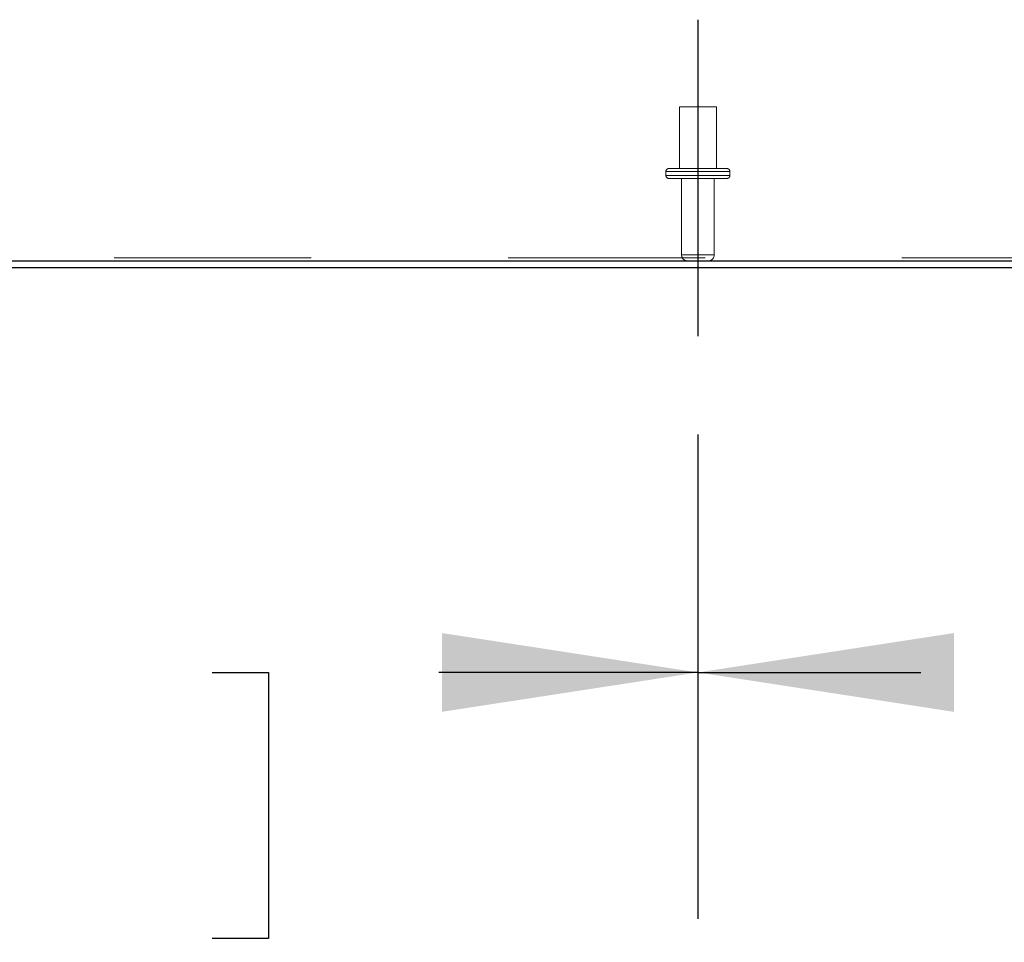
# Model space of a CAD drawing. Header units: inches. Extents: x 0.2 to 10.8, y 0.2 to 8.2.
# Tile 19 of 164: x 3.227 to 3.727, y 1.237 to 1.705. Entities that reach past the tile are written whole.
import ezdxf

# ---------------------------------------------------------------- set-up
doc = ezdxf.new("R2010")
doc.units = ezdxf.units.IN
doc.header["$MEASUREMENT"] = 0
doc.linetypes.add('CENTERX2', pattern=[0.8, 0.5, -0.1, 0.1, -0.1])
doc.linetypes.add('HIDDEN', pattern=[0.075, 0.05, -0.025])
doc.layers.add('CENTER', color=40, linetype='CENTERX2')
doc.layers.add('DIMENSIONS', color=140, linetype='Continuous')
doc.styles.add('SLDTEXTSTYLE0', font='TXT', dxfattribs={"width": 0.7})
doc.dimstyles.new('SLDDIMSTYLE0', dxfattribs={"dimtxt": 0.084961, "dimasz": 0.13, "dimexe": 0, "dimexo": 0.0625, "dimgap": 0.02124, "dimtad": 0, "dimtih": 1, "dimtoh": 1, "dimlfac": 20, "dimrnd": 1e-09, "dimzin": 12, "dimdsep": 46, "dimtxsty": 'SLDTEXTSTYLE0', "dimsah": 1, "dimcen": 0.09, "dimadec": 0, "dimazin": 3, "dimtfac": 1, "dimtofl": 0, "dimtmove": 0, "dimatfit": 3, "dimfxl": 0, "dimfrac": 2, "dimtolj": 1, "dimtzin": 12, "dimarcsym": 0})

# ---------------------------------------------------------------- blocks, each defined once
blk = doc.blocks.new('_D_22')
at = {"layer": 'DIMENSIONS'}
for p, q in [((2.79045, 1.49453), (2.79045, 1.24878)), ((3.5717, 1.49453), (3.5717, 1.24878)), ((2.79045, 1.37378), (2.88679, 1.37378)), ((3.00191, 1.37378), (2.97338, 1.37378)), ((2.97338, 1.37378), (2.97338, 1.23875)), ((3.32506, 1.37378), (3.35359, 1.37378)), ((3.35359, 1.37378), (3.35359, 1.23875)), ((3.5717, 1.37378), (3.44019, 1.37378)), ((2.97338, 1.23875), (3.00191, 1.23875)), ((3.35359, 1.23875), (3.32506, 1.23875))]:
    blk.add_line(p, q, dxfattribs=at)
for points in [[(2.79045, 1.37378), (2.92045, 1.35378), (2.92045, 1.39378)], [(3.5717, 1.37378), (3.4417, 1.39378), (3.4417, 1.35378)]]:
    blk.add_solid(points, dxfattribs=at)
at = {"layer": 'DIMENSIONS', "char_height": 0.083333, "attachment_point": 1, "style": 'SLDTEXTSTYLE0'}
for s, insert in [('15.63', (3.00191, 1.50022)), ('396.9', (3.00191, 1.34617))]:
    blk.add_mtext(s, dxfattribs=dict(at, insert=insert))
blk = doc.blocks.new('_D_23')
at = {"layer": 'DIMENSIONS'}
for p, q in [((3.5717, 1.49453), (3.5717, 1.24878)), ((4.35295, 1.49453), (4.35295, 1.24878)), ((3.5717, 1.37378), (3.68485, 1.37378)), ((3.79998, 1.37378), (3.77145, 1.37378)), ((3.77145, 1.37378), (3.77145, 1.23875)), ((4.12312, 1.37378), (4.15165, 1.37378)), ((4.15165, 1.37378), (4.15165, 1.23875)), ((4.35295, 1.37378), (4.23825, 1.37378)), ((3.77145, 1.23875), (3.79998, 1.23875)), ((4.15165, 1.23875), (4.12312, 1.23875))]:
    blk.add_line(p, q, dxfattribs=at)
for points in [[(3.5717, 1.37378), (3.7017, 1.35378), (3.7017, 1.39378)], [(4.35295, 1.37378), (4.22295, 1.39378), (4.22295, 1.35378)]]:
    blk.add_solid(points, dxfattribs=at)
at = {"layer": 'DIMENSIONS', "char_height": 0.083333, "attachment_point": 1, "style": 'SLDTEXTSTYLE0'}
for s, insert in [('15.63', (3.79998, 1.50022)), ('396.9', (3.79998, 1.34617))]:
    blk.add_mtext(s, dxfattribs=dict(at, insert=insert))

msp = doc.modelspace()

# ---------------------------------------------------------------- linework, layer by layer
at = {"color": 7, "linetype": 'HIDDEN', "lineweight": 18}
for p, q in [((3.5810776, 1.6608008), (3.5623276, 1.6608008)), ((3.5623276, 1.6608008), (3.5623276, 1.6295508)), ((3.5810776, 1.6295508), (3.5810776, 1.6608008)), ((3.5879526, 1.6280508), (3.5554526, 1.6280508)), ((3.5879526, 1.6280508), (3.5554526, 1.6280508)), ((3.5554526, 1.6280508), (3.5554526, 1.6260508)), ((3.5879526, 1.6260508), (3.5554526, 1.6260508)), ((3.5879526, 1.6260508), (3.5554526, 1.6260508)), ((3.5864526, 1.6295508), (3.5569526, 1.6295508)), ((3.5879526, 1.6260508), (3.5879526, 1.6280508)), ((3.5864526, 1.6245508), (3.5569526, 1.6245508)), ((3.5634026, 1.6245508), (3.5634026, 1.5857008)), ((3.5800026, 1.5857008), (3.5800026, 1.6245508)), ((3.5800026, 1.5857008), (3.5634953, 1.5857008)), ((3.5800026, 1.5857008), (3.5634953, 1.5857008)), ((2.6753026, 1.5842223), (4.4681026, 1.5842223))]:
    msp.add_line(p, q, dxfattribs=at)
at = {"color": 7, "linetype": 'Continuous', "lineweight": 25}
for p, q in [((2.6753026, 1.5827008), (4.4681026, 1.5827008)), ((4.4681026, 1.5791008), (2.6771026, 1.5791008))]:
    msp.add_line(p, q, dxfattribs=at)
at = {"color": 7, "linetype": 'HIDDEN', "lineweight": 18}
for centre, radius, start, end in [((3.5569526, 1.6280508), 0.0015, 90, 180), ((3.5569526, 1.6260508), 0.0015, 180, 270), ((3.5864526, 1.6280508), 0.0015, 0, 90), ((3.5864526, 1.6260508), 0.0015, 270, 0), ((3.5664026, 1.5857008), 0.003, 180, 270), ((3.5770026, 1.5857008), 0.003, 270, 0)]:
    msp.add_arc(centre, radius, start, end, dxfattribs=at)
at = {"layer": 'CENTER'}
msp.add_line((3.5717026, 1.7051046), (3.5717026, 1.5445281), dxfattribs=at)

# ---------------------------------------------------------------- dimensions: what is measured, and where the dimension line sits
at = {"layer": 'DIMENSIONS'}
for base, p1, p2, picture, middle in [((3.5717026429, 1.3737819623), (2.7904526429, 1.5445281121), (3.5717026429, 1.5445281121), '_D_22', (3.1634870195, 1.3737819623)), ((4.3529526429, 1.3737819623), (3.5717026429, 1.5445281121), (4.3529526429, 1.5445281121), '_D_23', (3.9615504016, 1.3737819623))]:
    dim = msp.add_linear_dim(base=base, p1=p1, p2=p2, dimstyle='SLDDIMSTYLE0', dxfattribs=at)
    dim.commit()
    dim.dimension.update_dxf_attribs({"geometry": picture, "text_midpoint": middle, "dimtype": 160})

doc.saveas('drawing.dxf')
